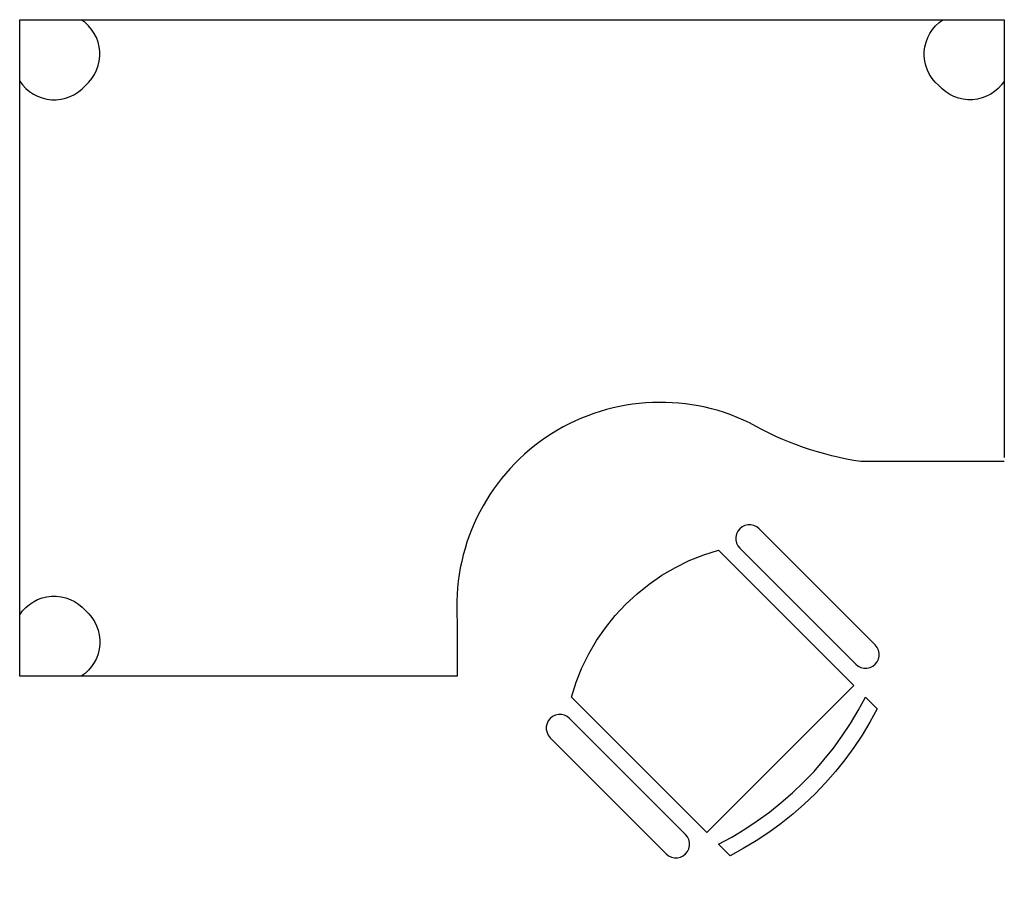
# Model space of a CAD drawing. Header units: metres. Extents: x 0.03 to 1.83, y 0.14 to 1.74.
import ezdxf

# ---------------------------------------------------------------- set-up
doc = ezdxf.new("R2010")
doc.units = ezdxf.units.M

# ---------------------------------------------------------------- blocks, each defined once
blk = doc.blocks.new('FAUTA')
at = {"color": 0}
for p, q in [((-6.88, -0.03), (-4.14, 0.27)), ((-4.14, 0.27), (-1.39, 0.46)), ((-1.39, 0.46), (1.37, 0.52)), ((1.37, 0.52), (4.13, 0.46)), ((4.13, 0.46), (6.88, 0.27)), ((6.88, 0.27), (9.62, -0.03)), ((-17.63, -2.48), (-14.99, -1.69)), ((-14.99, -1.69), (-12.31, -1.02)), ((-12.31, -1.02), (-9.61, -0.47)), ((-9.61, -0.47), (-6.88, -0.03)), ((9.62, -0.03), (12.35, -0.47)), ((12.35, -0.47), (15.05, -1.02)), ((15.05, -1.02), (17.73, -1.69)), ((17.73, -1.69), (20.37, -2.48)), ((-17.63, -5.48), (-17.63, -2.48)), ((-9.61, -3.47), (-12.31, -4.02)), ((-6.88, -3.03), (-9.61, -3.47)), ((-4.14, -2.73), (-6.88, -3.03)), ((-1.39, -2.54), (-4.14, -2.73)), ((1.37, -2.48), (-1.39, -2.54)), ((4.13, -2.54), (1.37, -2.48)), ((6.88, -2.73), (4.13, -2.54)), ((9.62, -3.03), (6.88, -2.73)), ((12.35, -3.47), (9.62, -3.03)), ((15.05, -4.02), (12.35, -3.47)), ((20.37, -2.48), (20.37, -5.48)), ((-14.99, -4.69), (-17.63, -5.48)), ((-12.31, -4.02), (-14.99, -4.69)), ((17.73, -4.69), (15.05, -4.02)), ((20.37, -5.48), (17.73, -4.69)), ((-24.21, -8.73), (-24.69, -9.03)), ((-23.69, -8.54), (-24.21, -8.73)), ((-23.13, -8.48), (-23.69, -8.54)), ((-22.57, -8.54), (-23.13, -8.48)), ((-22.05, -8.73), (-22.57, -8.54)), ((-21.57, -9.03), (-22.05, -8.73)), ((-17.63, -8.48), (20.37, -8.48)), ((-17.63, -10.98), (-17.63, -8.48)), ((20.37, -8.48), (20.37, -43.48)), ((24.79, -8.73), (24.31, -9.03)), ((25.31, -8.54), (24.79, -8.73)), ((25.87, -8.48), (25.31, -8.54)), ((26.43, -8.54), (25.87, -8.48)), ((26.95, -8.73), (26.43, -8.54)), ((27.43, -9.03), (26.95, -8.73)), ((-25.57, -10.42), (-25.63, -10.98)), ((-25.38, -9.9), (-25.57, -10.42)), ((-25.08, -9.42), (-25.38, -9.9)), ((-24.69, -9.03), (-25.08, -9.42)), ((-21.18, -9.42), (-21.57, -9.03)), ((-20.88, -9.9), (-21.18, -9.42)), ((-20.69, -10.42), (-20.88, -9.9)), ((-20.63, -10.98), (-20.69, -10.42)), ((23.43, -10.42), (23.37, -10.98)), ((23.62, -9.9), (23.43, -10.42)), ((23.92, -9.42), (23.62, -9.9)), ((24.31, -9.03), (23.92, -9.42)), ((27.82, -9.42), (27.43, -9.03)), ((28.12, -9.9), (27.82, -9.42)), ((28.31, -10.42), (28.12, -9.9)), ((28.37, -10.98), (28.31, -10.42)), ((-25.63, -10.98), (-25.63, -40.98)), ((-20.63, -40.98), (-20.63, -10.98)), ((-17.63, -43.48), (-17.63, -10.98)), ((23.37, -10.98), (23.37, -40.98)), ((28.37, -40.98), (28.37, -10.98)), ((-25.63, -40.98), (-25.57, -41.54)), ((-20.69, -41.54), (-20.63, -40.98)), ((23.37, -40.98), (23.43, -41.54)), ((28.31, -41.54), (28.37, -40.98)), ((-25.57, -41.54), (-25.38, -42.06)), ((-25.38, -42.06), (-25.08, -42.54)), ((-25.08, -42.54), (-24.69, -42.93)), ((-24.69, -42.93), (-24.21, -43.23)), ((-22.05, -43.23), (-21.57, -42.93)), ((-21.57, -42.93), (-21.18, -42.54)), ((-21.18, -42.54), (-20.88, -42.06)), ((-20.88, -42.06), (-20.69, -41.54)), ((23.43, -41.54), (23.62, -42.06)), ((23.62, -42.06), (23.92, -42.54)), ((23.92, -42.54), (24.31, -42.93)), ((24.31, -42.93), (24.79, -43.23)), ((26.95, -43.23), (27.43, -42.93)), ((27.43, -42.93), (27.82, -42.54)), ((27.82, -42.54), (28.12, -42.06)), ((28.12, -42.06), (28.31, -41.54)), ((-24.21, -43.23), (-23.69, -43.42)), ((-23.69, -43.42), (-23.13, -43.48)), ((-23.13, -43.48), (-22.57, -43.42)), ((-22.57, -43.42), (-22.05, -43.23)), ((-15.11, -44.78), (-17.63, -43.48)), ((-12.5, -45.9), (-15.11, -44.78)), ((17.85, -44.78), (15.24, -45.9)), ((20.37, -43.48), (17.85, -44.78)), ((24.79, -43.23), (25.31, -43.42)), ((25.31, -43.42), (25.87, -43.48)), ((25.87, -43.48), (26.43, -43.42)), ((26.43, -43.42), (26.95, -43.23)), ((-9.82, -46.82), (-12.5, -45.9)), ((15.24, -45.9), (12.56, -46.82)), ((-7.07, -47.54), (-9.82, -46.82)), ((-4.29, -48.06), (-7.07, -47.54)), ((-1.47, -48.38), (-4.29, -48.06)), ((1.37, -48.48), (-1.47, -48.38)), ((4.21, -48.38), (1.37, -48.48)), ((7.03, -48.06), (4.21, -48.38)), ((9.81, -47.54), (7.03, -48.06)), ((12.56, -46.82), (9.81, -47.54))]:
    blk.add_line(p, q, dxfattribs=at)
blk = doc.blocks.new('A$C5097798E')
at = {"color": 0}
for points in [[(1.8, 0.7239), (1.5379, 0.7239, -0.091251), (1.3342, 0.7947, 0.579278), (0.8, 0.4316), (0.8, 0.3316), (0, 0.3316), (0, 1.5316), (1.8, 1.5316), (1.8, 0.7316)], [(0, 1.4194, 0.502552), (0.12, 1.4116, 0.502552), (0.1123, 1.5316)], [(1.8, 1.4194, -0.502552), (1.68, 1.4116, -0.502552), (1.6877, 1.5316)], [(0, 0.4439, -0.502552), (0.12, 0.4516, -0.502552), (0.1123, 0.3316)]]:
    blk.add_lwpolyline(points, format="xyb", dxfattribs=at)
at = {"color": 0, "xscale": 0.01000000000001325, "yscale": 0.01000000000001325, "zscale": 0.01000000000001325, "rotation": 224.9881096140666}
blk.add_blockref('FAUTA', (1.4602, 0.13), dxfattribs=at)

msp = doc.modelspace()

# ---------------------------------------------------------------- block references
msp.add_blockref('A$C5097798E', (0.0251, 0.2105))

doc.saveas('drawing.dxf')
